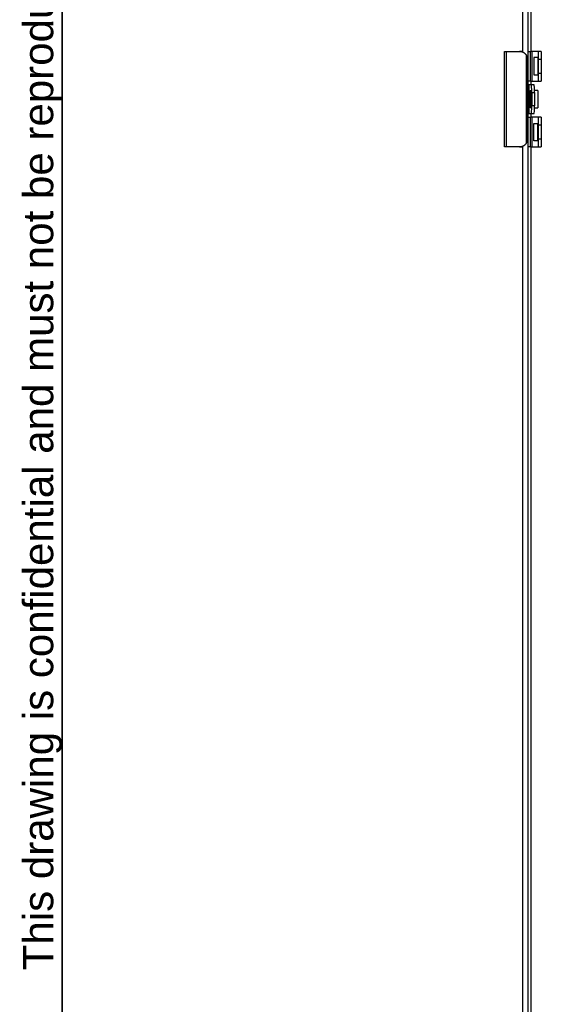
# Model space of a CAD drawing. Header units: inches. Extents: x 1.4 to 84.3, y 1.3 to 54.8.
# Tile 9 of 25: x 1.4 to 9.3, y 26.9 to 41.8. Entities that reach past the tile are written whole.
import ezdxf

# ---------------------------------------------------------------- set-up
doc = ezdxf.new("R2010")
doc.units = ezdxf.units.IN
doc.header["$LTSCALE"] = 5.063091
doc.header["$MEASUREMENT"] = 0
doc.layers.get('0').update_dxf_attribs({"lineweight": 25})
for name, color, linetype, lineweight in [('Sketch Geometry(ANSI)', 7, 'Continuous', 25), ('Symbols(ANSI)', 7, 'Continuous', 25), ('Visible Edges(ANSI)', 7, 'Continuous', 25), ('Visible Tangent Edges(ANSI)', 7, 'Continuous', 25)]:
    doc.layers.add(name, color=color, linetype=linetype, lineweight=lineweight)
doc.styles.add('Current-ANSI', font='arial.ttf')

# ---------------------------------------------------------------- blocks, each defined once
blk = doc.blocks.new('Borders 8_EXM - B (Inch)')
at = {"layer": 'Sketch Geometry(ANSI)', "linetype": 'Continuous', "lineweight": 35}
blk.add_line((0.3979, 10.5665), (0.3979, 0.2545), dxfattribs=at)
at = {"layer": 'Symbols(ANSI)', "color": 7, "insert": (0.3979, 5.4193), "char_height": 0.09, "attachment_point": 7, "rotation": 90, "style": 'Current-ANSI'}
blk.add_mtext('This drawing is confidential and must not be reproduced or used without the consent of EXM', dxfattribs=at)
at = {"layer": 'Symbols(ANSI)', "color": 7, "style": 'Current-ANSI'}
blk.add_attdef('FILENAME_AND_PATH_001', (6.1601, 10.7181), '', height=0.09, dxfattribs=at)

msp = doc.modelspace()

# ---------------------------------------------------------------- linework, layer by layer
at = {"layer": 'Visible Edges(ANSI)'}
for p, q in [((8.9853, 46.6805), (8.9853, 41.3402)), ((9.0661, 46.6805), (9.0661, 11.8165)), ((8.7127, 41.3476), (8.7436, 41.3476)), ((8.7127, 39.9027), (8.7127, 41.3476)), ((8.7436, 41.3476), (8.9416, 41.3476)), ((8.9853, 41.3476), (8.9416, 41.3476)), ((9.0661, 41.3476), (9.1089, 41.3476)), ((9.1339, 41.3476), (9.1089, 41.3476)), ((9.2276, 41.3476), (9.1339, 41.3476)), ((9.2276, 41.232), (9.2276, 41.3476)), ((9.2709, 41.3476), (9.2276, 41.3476)), ((9.2709, 41.3476), (9.2709, 41.232)), ((9.0571, 40.0183), (9.0571, 41.232)), ((9.1553, 41.2537), (9.1553, 40.9936)), ((9.2167, 41.2537), (9.1553, 41.2537)), ((9.2276, 41.2537), (9.2167, 41.2537)), ((9.2276, 41.0153), (9.2276, 41.232)), ((9.2709, 41.232), (9.2709, 41.0153)), ((9.1553, 40.9936), (9.2167, 40.9936)), ((9.2167, 40.9936), (9.2276, 40.9936)), ((9.2276, 40.8997), (9.2276, 41.0153)), ((9.2709, 41.0153), (9.2709, 40.8997)), ((9.1089, 40.8997), (9.0661, 40.8997)), ((9.0823, 40.8433), (9.0661, 40.8433)), ((9.1185, 40.8433), (9.0823, 40.8433)), ((9.1089, 40.8997), (9.1339, 40.8997)), ((9.1617, 40.8433), (9.1185, 40.8433)), ((9.1339, 40.8997), (9.2276, 40.8997)), ((9.2276, 40.8997), (9.2709, 40.8997)), ((9.1023, 40.4951), (9.1023, 40.7552)), ((9.1023, 40.7552), (9.1116, 40.7552)), ((9.1114, 40.7552), (9.1114, 40.4951)), ((9.1265, 40.7277), (9.1265, 40.5226)), ((9.2197, 40.7552), (9.1695, 40.7552)), ((9.1698, 40.7277), (9.1698, 40.5226)), ((9.2197, 40.7552), (9.2197, 40.4951)), ((9.0661, 40.407), (9.0823, 40.407)), ((9.0823, 40.407), (9.1185, 40.407)), ((9.1116, 40.4951), (9.1023, 40.4951)), ((9.1185, 40.407), (9.1617, 40.407)), ((9.1695, 40.4951), (9.2197, 40.4951)), ((9.0661, 40.3506), (9.1089, 40.3506)), ((9.1339, 40.3506), (9.1089, 40.3506)), ((9.2276, 40.3506), (9.1339, 40.3506)), ((9.1553, 39.9967), (9.1553, 40.2567)), ((9.1553, 40.2567), (9.2167, 40.2567)), ((9.2167, 40.2567), (9.2276, 40.2567)), ((9.2276, 40.2351), (9.2276, 40.3506)), ((9.2709, 40.3506), (9.2276, 40.3506)), ((9.2709, 40.3506), (9.2709, 40.2351)), ((9.2276, 40.0183), (9.2276, 40.2351)), ((9.2709, 40.2351), (9.2709, 40.0183)), ((9.2167, 39.9967), (9.1553, 39.9967)), ((9.2276, 39.9967), (9.2167, 39.9967)), ((9.2276, 39.9027), (9.2276, 40.0183)), ((9.2709, 40.0183), (9.2709, 39.9027)), ((8.7436, 39.9027), (8.7127, 39.9027)), ((8.9416, 39.9027), (8.7436, 39.9027)), ((8.9416, 39.9027), (8.9853, 39.9027)), ((8.9853, 39.9102), (8.9853, 18.5868)), ((9.1089, 39.9027), (9.0661, 39.9027)), ((9.1089, 39.9027), (9.1339, 39.9027)), ((9.1339, 39.9027), (9.2276, 39.9027)), ((9.2276, 39.9027), (9.2709, 39.9027))]:
    msp.add_line(p, q, dxfattribs=at)
at = {"layer": 'Visible Edges(ANSI)', "flags": 128}
for points in [[(8.9416, 41.3476), (8.9471, 41.3475), (8.9527, 41.3471), (8.9583, 41.3466), (8.9639, 41.3457), (8.9695, 41.3447), (8.9751, 41.3434), (8.9806, 41.3418), (8.986, 41.3399), (8.9912, 41.3378), (8.9964, 41.3354), (9.0014, 41.3328), (9.0062, 41.3299), (9.0108, 41.3268), (9.0152, 41.3235), (9.0194, 41.32), (9.0233, 41.3163), (9.0271, 41.3125), (9.0306, 41.3084), (9.0339, 41.3041), (9.0371, 41.2996), (9.0401, 41.2949), (9.0429, 41.29), (9.0454, 41.2849), (9.0477, 41.2797)], [(9.0477, 39.9706), (9.0454, 39.9654), (9.0429, 39.9603), (9.0401, 39.9554), (9.0371, 39.9507), (9.0339, 39.9462), (9.0306, 39.9419), (9.0271, 39.9379), (9.0233, 39.934), (9.0194, 39.9304), (9.0152, 39.9269), (9.0108, 39.9236), (9.0062, 39.9204), (9.0014, 39.9176), (8.9964, 39.9149), (8.9912, 39.9125), (8.986, 39.9104), (8.9806, 39.9085), (8.9751, 39.907), (8.9695, 39.9056), (8.9639, 39.9046), (8.9583, 39.9038), (8.9527, 39.9032), (8.9471, 39.9029), (8.9416, 39.9027)]]:
    msp.add_lwpolyline(points, dxfattribs=at)
at = {"layer": 'Visible Edges(ANSI)'}
for centre, major_axis, ratio, start_param, end_param in [((8.9523, 41.232), (0, -0.1156), 0.9063078, 1.5707963, 1.996411), ((9.1185, 40.7277), (0, 0.1156), 0.0697565, 4.712389, 6.2831853), ((9.1617, 40.7277), (0, 0.1156), 0.0697565, 4.712389, 6.2831853), ((9.1185, 40.5226), (0, -0.1156), 0.0697565, 0, 1.5707963), ((9.1617, 40.5226), (0, -0.1156), 0.0697565, 0, 1.5707963), ((8.9523, 40.0183), (0, -0.1156), 0.9063078, 1.1451816, 1.5707963)]:
    msp.add_ellipse(centre, major_axis=major_axis, ratio=ratio, start_param=start_param, end_param=end_param, dxfattribs=at)
at = {"layer": 'Visible Tangent Edges(ANSI)'}
for p, q in [((9.1116, 46.864), (9.1116, 41.3476)), ((8.7436, 39.9027), (8.7436, 41.3476)), ((9.1089, 40.8997), (9.1089, 41.3476)), ((9.1339, 40.8997), (9.1339, 41.3476)), ((9.0477, 39.9706), (9.0477, 41.2797)), ((9.2167, 41.2537), (9.2167, 40.9936)), ((9.2276, 41.232), (9.2709, 41.232)), ((9.2709, 41.0153), (9.2276, 41.0153)), ((9.0823, 40.8433), (9.0823, 40.407)), ((9.1116, 40.8997), (9.1116, 40.8433)), ((9.1116, 40.7552), (9.1116, 40.4951)), ((9.1265, 40.7277), (9.1698, 40.7277)), ((9.1116, 40.407), (9.1116, 40.3506)), ((9.1698, 40.5226), (9.1265, 40.5226)), ((9.1089, 39.9027), (9.1089, 40.3506)), ((9.1339, 39.9027), (9.1339, 40.3506)), ((9.2167, 39.9967), (9.2167, 40.2567)), ((9.2276, 40.2351), (9.2709, 40.2351)), ((9.2709, 40.0183), (9.2276, 40.0183)), ((9.1116, 39.9027), (9.1116, 18.5942))]:
    msp.add_line(p, q, dxfattribs=at)

# ---------------------------------------------------------------- block references
at = {"xscale": 5.063091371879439, "yscale": 5.063091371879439, "zscale": 5.063091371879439}
msp.add_blockref('Borders 8_EXM - B (Inch)', (0, 0), dxfattribs=at)

doc.saveas('drawing.dxf')
